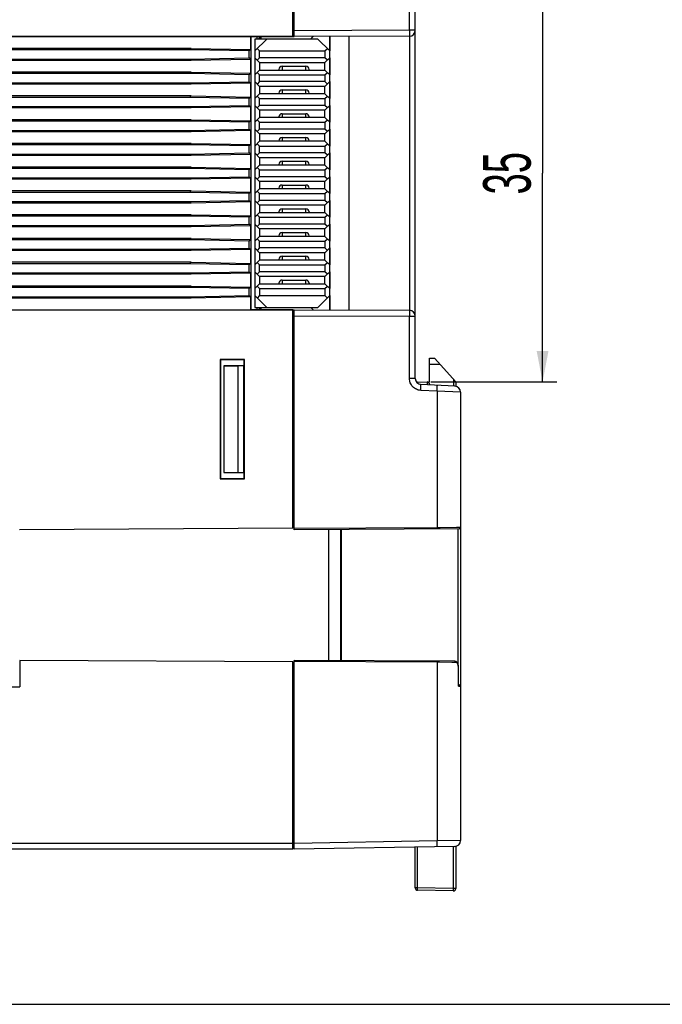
# Model space of a CAD drawing. Header units: millimetres. Extents: x 0 to 420, y 0 to 297.
# Tile 11 of 24: x 248 to 302, y 0 to 83. Entities that reach past the tile are written whole.
import ezdxf

# ---------------------------------------------------------------- set-up
doc = ezdxf.new("R2010")
doc.units = ezdxf.units.MM
doc.header["$LTSCALE"] = 23.1
doc.layers.get('0').update_dxf_attribs({"linetype": 'CONTINUOUS'})
doc.layers.add('03___PRT_ALL_CURVES', color=7, linetype='CONTINUOUS')
doc.layers.add('03__ASM_ALL_CURVES', color=7, linetype='CONTINUOUS')
doc.styles.get("Standard").update_dxf_attribs({"font": 'txt', "width": 0.6})
doc.dimstyles.new('DIMSTYLE_2', dxfattribs={"dimtxt": 4, "dimasz": 2.6, "dimexe": 1.2, "dimexo": 0.1, "dimgap": 1, "dimtad": 1, "dimdec": 0, "dimzin": 0, "dimdsep": 46, "dimtxsty": 'Standard', "dimblk": '_FILLED', "dimblk1": '_FILLED', "dimblk2": '_FILLED', "dimcen": 0.09, "dimazin": 0, "dimtp": 0.01, "dimtm": 0.01, "dimtfac": 1, "dimtdec": 0, "dimtofl": 0, "dimtmove": 0, "dimatfit": 3, "dimldrblk": '_FILLED', "dimfxl": 1, "dimtolj": 1, "dimtzin": 0, "dimarcsym": 0})

# ---------------------------------------------------------------- blocks, each defined once
blk = doc.blocks.new('_FILLED')
at = {"color": 0, "linetype": 'ByBlock'}
blk.add_solid([(0, 0), (-1, 0.192), (-1, -0.192)], dxfattribs=at)
blk = doc.blocks.new('*D6')
at = {"color": 2, "linetype": 'Continuous', "transparency": 16777216}
for p, q in [((282.491, 87.504), (293.099, 87.504)), ((291.899, 87.504), (291.899, 69.949)), ((291.899, 52.394), (291.899, 69.949)), ((282.491, 52.394), (293.099, 52.394))]:
    blk.add_line(p, q, dxfattribs=at)
at = {"color": 2, "linetype": 'Continuous', "transparency": 16777216, "xscale": 2.6, "yscale": 2.6, "zscale": 2.6}
for p, rotation in [((291.899, 87.504), 90), ((291.899, 52.394), 270)]:
    blk.add_blockref('_FILLED', p, dxfattribs=dict(at, rotation=rotation))
at = {"color": 2, "linetype": 'Continuous', "transparency": 16777216, "insert": (286.899, 69.949), "char_height": 4, "width": 4.8, "attachment_point": 2, "rotation": 90, "line_spacing_factor": 0.9}
blk.add_mtext('35', dxfattribs=at)

msp = doc.modelspace()

# ---------------------------------------------------------------- linework, layer by layer
at = {"color": 7, "linetype": 'Continuous'}
for p, q in [((270.891, 81.461), (270.891, 99.829)), ((271.003, 81.949), (271.003, 99.849)), ((280.7, 81.983), (280.7, 87.225)), ((281.191, 52.674), (281.191, 87.225)), ((270.891, 81.461), (210.791, 81.461)), ((210.791, 81.448), (267.336, 81.448)), ((267.391, 81.443), (267.336, 81.448)), ((267.336, 81.448), (267.336, 80.362)), ((270.891, 81.443), (267.391, 81.443)), ((267.391, 58.455), (267.391, 81.443)), ((267.691, 80.249), (268.691, 81.249)), ((272.991, 81.249), (267.691, 81.249)), ((267.691, 81.249), (267.691, 58.649)), ((267.851, 81.449), (267.851, 81.249)), ((268.064, 81.337), (268.191, 81.337)), ((268.111, 81.331), (268.064, 81.337)), ((268.064, 81.249), (268.064, 81.337)), ((268.191, 81.331), (268.111, 81.331)), ((268.114, 81.249), (268.111, 81.331)), ((268.191, 81.443), (268.191, 81.249)), ((270.891, 81.467), (270.999, 81.468)), ((280.693, 81.483), (270.999, 81.449)), ((280.7, 81.983), (271.003, 81.949)), ((272.391, 81.249), (272.597, 81.455)), ((273.991, 80.249), (272.991, 81.249)), ((273.991, 58.439), (273.991, 81.46)), ((275.591, 81.465), (275.591, 58.433)), ((281.191, 81.983), (280.7, 81.983)), ((280.7, 81.483), (280.7, 58.415)), ((262.333, 80.456), (210.791, 80.456)), ((262.214, 80.337), (262.333, 80.456)), ((262.333, 80.456), (267.336, 80.362)), ((267.891, 80.449), (268.091, 80.249)), ((273.591, 80.249), (273.791, 80.449)), ((262.214, 80.337), (210.791, 80.337)), ((210.791, 79.561), (262.214, 79.561)), ((267.217, 80.243), (262.214, 80.337)), ((262.214, 79.561), (267.217, 79.655)), ((262.214, 79.561), (262.333, 79.442)), ((267.217, 80.243), (267.336, 80.362)), ((267.217, 79.655), (267.217, 80.243)), ((267.217, 79.655), (267.336, 79.536)), ((267.691, 79.659), (268.091, 79.259)), ((268.091, 79.659), (267.891, 79.459)), ((268.091, 80.249), (273.591, 80.249)), ((268.091, 79.659), (268.091, 80.249)), ((273.591, 79.659), (268.091, 79.659)), ((273.591, 80.249), (273.591, 79.659)), ((273.591, 79.259), (273.991, 79.659)), ((273.791, 79.459), (273.591, 79.659)), ((262.333, 79.442), (210.791, 79.442)), ((267.336, 79.536), (262.333, 79.442)), ((267.336, 79.536), (267.336, 78.362)), ((268.091, 79.259), (273.591, 79.259)), ((268.091, 79.259), (268.091, 78.639)), ((269.991, 78.959), (271.991, 78.959)), ((269.991, 78.959), (269.991, 78.639)), ((271.991, 78.639), (271.991, 78.959)), ((273.591, 78.639), (273.591, 79.259)), ((262.333, 78.456), (210.791, 78.456)), ((262.214, 78.337), (210.791, 78.337)), ((262.214, 78.337), (262.333, 78.456)), ((267.217, 78.243), (262.214, 78.337)), ((262.333, 78.456), (267.336, 78.362)), ((267.217, 78.243), (267.336, 78.362)), ((267.217, 77.655), (267.217, 78.243)), ((267.691, 78.239), (268.091, 78.639)), ((267.891, 78.439), (268.091, 78.239)), ((268.091, 78.639), (273.591, 78.639)), ((268.091, 78.239), (273.591, 78.239)), ((268.091, 77.659), (268.091, 78.239)), ((269.721, 78.689), (269.721, 78.639)), ((272.261, 78.639), (272.261, 78.689)), ((273.591, 78.639), (273.991, 78.239)), ((273.591, 78.239), (273.791, 78.439)), ((273.591, 78.239), (273.591, 77.659)), ((210.791, 77.561), (262.214, 77.561)), ((262.333, 77.442), (210.791, 77.442)), ((262.214, 77.561), (267.217, 77.655)), ((262.214, 77.561), (262.333, 77.442)), ((267.336, 77.536), (262.333, 77.442)), ((267.217, 77.655), (267.336, 77.536)), ((267.336, 77.536), (267.336, 76.362)), ((267.691, 77.659), (268.091, 77.259)), ((268.091, 77.659), (267.891, 77.459)), ((273.591, 77.659), (268.091, 77.659)), ((273.591, 77.259), (268.091, 77.259)), ((268.091, 77.259), (268.091, 76.639)), ((273.591, 77.259), (273.991, 77.659)), ((273.791, 77.459), (273.591, 77.659)), ((273.591, 76.639), (273.591, 77.259)), ((262.333, 76.456), (210.791, 76.456)), ((262.214, 76.337), (210.791, 76.337)), ((262.214, 76.337), (262.333, 76.456)), ((267.217, 76.243), (262.214, 76.337)), ((262.333, 76.456), (267.336, 76.362)), ((267.217, 76.243), (267.336, 76.362)), ((267.691, 76.239), (268.091, 76.639)), ((267.891, 76.439), (268.091, 76.239)), ((273.591, 76.639), (268.091, 76.639)), ((269.721, 76.689), (269.721, 76.639)), ((269.991, 76.959), (271.991, 76.959)), ((269.991, 76.959), (269.991, 76.639)), ((271.991, 76.639), (271.991, 76.959)), ((272.261, 76.689), (272.261, 76.639)), ((273.991, 76.239), (273.591, 76.639)), ((273.591, 76.239), (273.791, 76.439)), ((210.791, 75.561), (262.214, 75.561)), ((262.333, 75.442), (210.791, 75.442)), ((262.214, 75.561), (267.217, 75.655)), ((262.214, 75.561), (262.333, 75.442)), ((267.336, 75.536), (262.333, 75.442)), ((267.217, 75.655), (267.217, 76.243)), ((267.217, 75.655), (267.336, 75.536)), ((267.336, 75.536), (267.336, 74.362)), ((267.691, 75.659), (268.091, 75.259)), ((268.091, 75.659), (267.891, 75.459)), ((268.091, 76.239), (273.591, 76.239)), ((268.091, 75.659), (268.091, 76.239)), ((273.591, 75.659), (268.091, 75.659)), ((273.591, 76.239), (273.591, 75.659)), ((273.591, 75.259), (273.991, 75.659)), ((273.791, 75.459), (273.591, 75.659)), ((267.691, 74.239), (268.091, 74.639)), ((273.591, 75.259), (268.091, 75.259)), ((268.091, 75.259), (268.091, 74.639)), ((273.591, 74.639), (268.091, 74.639)), ((269.721, 74.689), (269.721, 74.639)), ((269.991, 74.959), (271.991, 74.959)), ((269.991, 74.959), (269.991, 74.639)), ((271.991, 74.639), (271.991, 74.959)), ((272.261, 74.689), (272.261, 74.639)), ((273.591, 74.639), (273.591, 75.259)), ((273.991, 74.239), (273.591, 74.639)), ((262.333, 74.456), (210.791, 74.456)), ((262.214, 74.337), (210.791, 74.337)), ((262.214, 74.337), (262.333, 74.456)), ((267.217, 74.243), (262.214, 74.337)), ((262.333, 74.456), (267.336, 74.362)), ((267.217, 74.243), (267.336, 74.362)), ((267.217, 73.655), (267.217, 74.243)), ((267.891, 74.439), (268.091, 74.239)), ((268.091, 74.239), (273.591, 74.239)), ((268.091, 73.659), (268.091, 74.239)), ((273.591, 74.239), (273.791, 74.439)), ((273.591, 74.239), (273.591, 73.659)), ((210.791, 73.561), (262.214, 73.561)), ((262.333, 73.442), (210.791, 73.442)), ((262.214, 73.561), (267.217, 73.655)), ((262.214, 73.561), (262.333, 73.442)), ((267.336, 73.536), (262.333, 73.442)), ((267.217, 73.655), (267.336, 73.536)), ((267.336, 73.536), (267.336, 72.362)), ((267.691, 73.659), (268.091, 73.259)), ((268.091, 73.659), (267.891, 73.459)), ((273.591, 73.659), (268.091, 73.659)), ((273.591, 73.259), (268.091, 73.259)), ((268.091, 73.259), (268.091, 72.639)), ((269.991, 72.959), (271.991, 72.959)), ((269.991, 72.959), (269.991, 72.639)), ((271.991, 72.639), (271.991, 72.959)), ((273.591, 73.259), (273.991, 73.659)), ((273.791, 73.459), (273.591, 73.659)), ((273.591, 72.639), (273.591, 73.259)), ((262.333, 72.456), (210.791, 72.456)), ((262.214, 72.337), (210.791, 72.337)), ((262.214, 72.337), (262.333, 72.456)), ((267.217, 72.243), (262.214, 72.337)), ((262.333, 72.456), (267.336, 72.362)), ((267.217, 72.243), (267.336, 72.362)), ((267.217, 71.655), (267.217, 72.243)), ((267.691, 72.239), (268.091, 72.639)), ((267.891, 72.439), (268.091, 72.239)), ((273.591, 72.639), (268.091, 72.639)), ((268.091, 72.239), (273.591, 72.239)), ((268.091, 71.659), (268.091, 72.239)), ((269.721, 72.689), (269.721, 72.639)), ((272.261, 72.689), (272.261, 72.639)), ((273.991, 72.239), (273.591, 72.639)), ((273.591, 72.239), (273.791, 72.439)), ((273.591, 72.239), (273.591, 71.659)), ((210.791, 71.561), (262.214, 71.561)), ((262.333, 71.442), (210.791, 71.442)), ((262.214, 71.561), (267.217, 71.655)), ((262.214, 71.561), (262.333, 71.442)), ((267.336, 71.536), (262.333, 71.442)), ((267.217, 71.655), (267.336, 71.536)), ((267.336, 71.536), (267.336, 70.362)), ((267.691, 71.659), (268.091, 71.259)), ((268.091, 71.659), (267.891, 71.459)), ((273.591, 71.659), (268.091, 71.659)), ((273.591, 71.259), (273.991, 71.659)), ((273.791, 71.459), (273.591, 71.659)), ((262.333, 70.456), (210.791, 70.456)), ((262.214, 70.337), (262.333, 70.456)), ((262.333, 70.456), (267.336, 70.362)), ((267.691, 70.239), (268.091, 70.639)), ((273.591, 71.259), (268.091, 71.259)), ((268.091, 71.259), (268.091, 70.639)), ((273.591, 70.639), (268.091, 70.639)), ((269.721, 70.689), (269.721, 70.639)), ((269.991, 70.959), (271.991, 70.959)), ((269.991, 70.959), (269.991, 70.639)), ((271.991, 70.639), (271.991, 70.959)), ((272.261, 70.689), (272.261, 70.639)), ((273.591, 70.639), (273.591, 71.259)), ((273.991, 70.239), (273.591, 70.639)), ((262.214, 70.337), (210.791, 70.337)), ((267.217, 70.243), (262.214, 70.337)), ((262.214, 69.561), (267.217, 69.655)), ((267.217, 70.243), (267.336, 70.362)), ((267.217, 69.655), (267.217, 70.243)), ((267.217, 69.655), (267.336, 69.536)), ((267.691, 69.659), (268.091, 69.259)), ((267.891, 70.439), (268.091, 70.239)), ((268.091, 69.659), (267.891, 69.459)), ((268.091, 70.239), (273.591, 70.239)), ((268.091, 69.659), (268.091, 70.239)), ((273.591, 69.659), (268.091, 69.659)), ((273.591, 70.239), (273.791, 70.439)), ((273.591, 70.239), (273.591, 69.659)), ((273.791, 69.459), (273.591, 69.659)), ((273.591, 69.259), (273.991, 69.659)), ((210.791, 69.561), (262.214, 69.561)), ((262.333, 69.442), (210.791, 69.442)), ((262.214, 69.561), (262.333, 69.442)), ((267.336, 69.536), (262.333, 69.442)), ((267.336, 69.536), (267.336, 68.362)), ((273.591, 69.259), (268.091, 69.259)), ((268.091, 69.259), (268.091, 68.639)), ((269.991, 68.959), (271.991, 68.959)), ((269.991, 68.959), (269.991, 68.639)), ((271.991, 68.639), (271.991, 68.959)), ((273.591, 68.639), (273.591, 69.259)), ((262.333, 68.456), (210.791, 68.456)), ((262.214, 68.337), (210.791, 68.337)), ((262.214, 68.337), (262.333, 68.456)), ((267.217, 68.243), (262.214, 68.337)), ((262.333, 68.456), (267.336, 68.362)), ((267.217, 68.243), (267.336, 68.362)), ((267.217, 67.655), (267.217, 68.243)), ((267.691, 68.239), (268.091, 68.639)), ((267.891, 68.439), (268.091, 68.239)), ((273.591, 68.639), (268.091, 68.639)), ((268.091, 68.239), (273.591, 68.239)), ((268.091, 67.659), (268.091, 68.239)), ((269.721, 68.689), (269.721, 68.639)), ((272.261, 68.689), (272.261, 68.639)), ((273.991, 68.239), (273.591, 68.639)), ((273.591, 68.239), (273.791, 68.439)), ((273.591, 68.239), (273.591, 67.659)), ((210.791, 67.561), (262.214, 67.561)), ((262.333, 67.442), (210.791, 67.442)), ((262.214, 67.561), (267.217, 67.655)), ((262.214, 67.561), (262.333, 67.442)), ((267.336, 67.536), (262.333, 67.442)), ((267.217, 67.655), (267.336, 67.536)), ((267.336, 67.536), (267.336, 66.362)), ((267.691, 67.659), (268.091, 67.259)), ((268.091, 67.659), (267.891, 67.459)), ((273.591, 67.659), (268.091, 67.659)), ((273.591, 67.259), (268.091, 67.259)), ((268.091, 67.259), (268.091, 66.639)), ((273.791, 67.459), (273.591, 67.659)), ((273.591, 67.259), (273.991, 67.659)), ((273.591, 66.639), (273.591, 67.259)), ((262.333, 66.456), (210.791, 66.456)), ((262.214, 66.337), (210.791, 66.337)), ((262.214, 66.337), (262.333, 66.456)), ((267.217, 66.243), (262.214, 66.337)), ((262.333, 66.456), (267.336, 66.362)), ((267.217, 66.243), (267.336, 66.362)), ((267.691, 66.239), (268.091, 66.639)), ((268.091, 66.239), (267.891, 66.439)), ((268.091, 66.639), (273.591, 66.639)), ((269.721, 66.689), (269.721, 66.639)), ((269.991, 66.959), (271.991, 66.959)), ((269.991, 66.959), (269.991, 66.639)), ((271.991, 66.639), (271.991, 66.959)), ((272.261, 66.689), (272.261, 66.639)), ((273.991, 66.239), (273.591, 66.639)), ((273.591, 66.239), (273.791, 66.439)), ((210.791, 65.561), (262.214, 65.561)), ((262.214, 65.561), (267.217, 65.655)), ((262.214, 65.561), (262.333, 65.442)), ((267.336, 65.536), (262.333, 65.442)), ((267.217, 65.655), (267.217, 66.243)), ((267.217, 65.655), (267.336, 65.536)), ((267.336, 65.536), (267.336, 64.362)), ((268.091, 65.259), (267.691, 65.659)), ((268.091, 65.659), (267.891, 65.459)), ((268.091, 66.239), (273.591, 66.239)), ((268.091, 65.659), (268.091, 66.239)), ((273.591, 65.659), (268.091, 65.659)), ((273.591, 66.239), (273.591, 65.659)), ((273.791, 65.459), (273.591, 65.659)), ((273.991, 65.659), (273.591, 65.259)), ((262.333, 65.442), (210.791, 65.442)), ((273.591, 65.259), (268.091, 65.259)), ((268.091, 65.259), (268.091, 64.639)), ((269.721, 64.689), (269.721, 64.639)), ((269.991, 64.959), (271.991, 64.959)), ((269.991, 64.959), (269.991, 64.639)), ((271.991, 64.639), (271.991, 64.959)), ((272.261, 64.689), (272.261, 64.639)), ((273.591, 64.639), (273.591, 65.259)), ((262.333, 64.456), (210.791, 64.456)), ((262.214, 64.337), (210.791, 64.337)), ((262.214, 64.337), (262.333, 64.456)), ((267.217, 64.243), (262.214, 64.337)), ((262.333, 64.456), (267.336, 64.362)), ((267.217, 64.243), (267.336, 64.362)), ((267.217, 63.655), (267.217, 64.243)), ((267.691, 64.239), (268.091, 64.639)), ((267.891, 64.439), (268.091, 64.239)), ((273.591, 64.639), (268.091, 64.639)), ((268.091, 64.239), (273.591, 64.239)), ((268.091, 63.659), (268.091, 64.239)), ((273.991, 64.239), (273.591, 64.639)), ((273.591, 64.239), (273.791, 64.439)), ((273.591, 64.239), (273.591, 63.659)), ((210.791, 63.561), (262.214, 63.561)), ((262.333, 63.442), (210.791, 63.442)), ((262.214, 63.561), (267.217, 63.655)), ((262.214, 63.561), (262.333, 63.442)), ((267.336, 63.536), (262.333, 63.442)), ((267.217, 63.655), (267.336, 63.536)), ((267.336, 63.536), (267.336, 62.362)), ((267.691, 63.659), (268.091, 63.259)), ((268.091, 63.659), (267.891, 63.459)), ((273.591, 63.659), (268.091, 63.659)), ((273.591, 63.259), (268.091, 63.259)), ((268.091, 63.259), (268.091, 62.639)), ((273.791, 63.459), (273.591, 63.659)), ((273.591, 63.259), (273.991, 63.659)), ((273.591, 62.639), (273.591, 63.259)), ((262.333, 62.456), (210.791, 62.456)), ((262.214, 62.337), (210.791, 62.337)), ((262.214, 62.337), (262.333, 62.456)), ((267.217, 62.243), (262.214, 62.337)), ((262.333, 62.456), (267.336, 62.362)), ((267.217, 62.243), (267.336, 62.362)), ((267.217, 61.655), (267.217, 62.243)), ((267.691, 62.239), (268.091, 62.639)), ((267.891, 62.439), (268.091, 62.239)), ((273.591, 62.639), (268.091, 62.639)), ((268.091, 62.239), (273.591, 62.239)), ((268.091, 61.659), (268.091, 62.239)), ((269.721, 62.689), (269.721, 62.639)), ((269.991, 62.959), (271.991, 62.959)), ((269.991, 62.959), (269.991, 62.639)), ((271.991, 62.639), (271.991, 62.959)), ((272.261, 62.689), (272.261, 62.639)), ((273.991, 62.239), (273.591, 62.639)), ((273.591, 62.239), (273.791, 62.439)), ((273.591, 62.239), (273.591, 61.659)), ((210.791, 61.561), (262.214, 61.561)), ((262.333, 61.442), (210.791, 61.442)), ((262.214, 61.561), (267.217, 61.655)), ((262.214, 61.561), (262.333, 61.442)), ((267.336, 61.536), (262.333, 61.442)), ((267.217, 61.655), (267.336, 61.536)), ((267.336, 61.536), (267.336, 60.362)), ((267.691, 61.659), (268.091, 61.259)), ((268.091, 61.659), (267.891, 61.459)), ((273.591, 61.659), (268.091, 61.659)), ((273.791, 61.459), (273.591, 61.659)), ((273.591, 61.259), (273.991, 61.659)), ((267.691, 60.239), (268.091, 60.639)), ((273.591, 61.259), (268.091, 61.259)), ((268.091, 61.259), (268.091, 60.639)), ((268.091, 60.639), (273.591, 60.639)), ((269.721, 60.689), (269.721, 60.639)), ((269.991, 60.959), (271.991, 60.959)), ((269.991, 60.959), (269.991, 60.639)), ((271.991, 60.639), (271.991, 60.959)), ((272.261, 60.689), (272.261, 60.639)), ((273.591, 60.639), (273.591, 61.259)), ((273.991, 60.239), (273.591, 60.639)), ((262.333, 60.456), (210.791, 60.456)), ((262.214, 60.337), (210.791, 60.337)), ((262.214, 60.337), (262.333, 60.456)), ((267.217, 60.243), (262.214, 60.337)), ((262.333, 60.456), (267.336, 60.362)), ((267.217, 60.243), (267.336, 60.362)), ((267.217, 59.655), (267.217, 60.243)), ((267.891, 60.439), (268.091, 60.239)), ((268.091, 60.239), (273.591, 60.239)), ((268.091, 60.239), (268.091, 59.649)), ((273.591, 60.239), (273.791, 60.439)), ((273.591, 60.239), (273.591, 59.649)), ((210.791, 59.561), (262.214, 59.561)), ((262.333, 59.442), (210.791, 59.442)), ((262.214, 59.561), (267.217, 59.655)), ((262.214, 59.561), (262.333, 59.442)), ((267.336, 59.536), (262.333, 59.442)), ((267.217, 59.655), (267.336, 59.536)), ((267.336, 59.536), (267.336, 58.45)), ((267.691, 59.649), (268.691, 58.649)), ((268.091, 59.649), (267.891, 59.449)), ((268.091, 59.649), (273.591, 59.649)), ((273.991, 59.649), (272.991, 58.649)), ((273.591, 59.649), (273.791, 59.449)), ((210.791, 58.45), (267.336, 58.45)), ((270.891, 58.437), (210.791, 58.437)), ((267.391, 58.455), (267.336, 58.45)), ((270.891, 58.455), (267.388, 58.455)), ((267.691, 58.649), (272.991, 58.649)), ((267.851, 58.649), (267.851, 58.449)), ((268.064, 58.562), (268.064, 58.649)), ((268.111, 58.567), (268.064, 58.562)), ((268.191, 58.562), (268.064, 58.562)), ((268.111, 58.567), (268.114, 58.649)), ((268.111, 58.567), (268.191, 58.567)), ((268.191, 58.649), (268.191, 58.453)), ((270.891, 58.443), (270.999, 58.443)), ((270.891, 40.07), (270.891, 58.437)), ((270.999, 58.449), (280.693, 58.415)), ((272.597, 58.444), (272.391, 58.649)), ((271.003, 57.949), (280.7, 57.915)), ((271.003, 40.049), (271.003, 57.949)), ((280.7, 57.915), (281.191, 57.915)), ((280.7, 52.674), (280.7, 57.915)), ((270.997, 56.67), (270.891, 56.669)), ((270.891, 56.649), (270.997, 56.649)), ((270.991, 56.03), (270.891, 56.03)), ((266.814, 54.272), (264.768, 54.272)), ((264.768, 54.272), (264.791, 54.249)), ((264.768, 54.272), (264.768, 44.227)), ((266.791, 54.249), (264.791, 54.249)), ((264.791, 54.249), (264.791, 44.249)), ((266.814, 54.272), (266.791, 54.249)), ((266.791, 44.249), (266.791, 54.249)), ((266.814, 44.227), (266.814, 54.272)), ((282.391, 54.394), (282.798, 54.387)), ((282.391, 52.394), (282.391, 54.394)), ((282.391, 53.894), (283.255, 53.879)), ((282.798, 54.387), (284.591, 52.394)), ((266.791, 53.749), (265.091, 53.749)), ((265.091, 53.749), (266.291, 53.728)), ((265.091, 53.749), (265.091, 44.749)), ((266.77, 53.728), (266.291, 53.728)), ((266.291, 44.77), (266.291, 53.728)), ((266.791, 53.749), (266.77, 53.728)), ((266.77, 44.77), (266.77, 53.728)), ((266.791, 44.749), (266.791, 53.749)), ((281.191, 52.674), (280.7, 52.674)), ((281.384, 52.359), (282.391, 52.394)), ((284.395, 52.613), (284.395, 52.031)), ((284.591, 52.394), (284.591, 52.015)), ((283.026, 51.603), (281.648, 51.675)), ((284.517, 52.025), (281.665, 52.174)), ((282.391, 52.187), (282.391, 52.136)), ((283.026, 51.603), (283.026, 40.112)), ((284.991, 51.526), (283.026, 51.603)), ((284.991, 51.526), (284.991, 13.785)), ((265.091, 44.749), (266.291, 44.77)), ((266.291, 44.77), (266.77, 44.77)), ((266.791, 44.749), (266.77, 44.77)), ((264.768, 44.227), (264.791, 44.249)), ((264.768, 44.227), (266.814, 44.227)), ((264.791, 44.249), (266.791, 44.249)), ((265.091, 44.749), (266.791, 44.749)), ((266.814, 44.227), (266.791, 44.249)), ((270.991, 42.468), (270.891, 42.469)), ((270.891, 41.729), (270.991, 41.729)), ((270.891, 40.07), (247.891, 39.949)), ((284.892, 40.022), (271.002, 39.949)), ((283.026, 40.112), (271.003, 40.049)), ((273.891, 39.964), (273.891, 28.934)), ((274.891, 39.97), (274.891, 28.929)), ((274.991, 28.928), (274.991, 39.97)), ((283.27, 40.113), (283.026, 40.112)), ((284.648, 40.12), (283.27, 40.113)), ((284.765, 40.121), (284.648, 40.12)), ((284.991, 40.122), (284.765, 40.121)), ((284.792, 28.609), (284.792, 40.021)), ((270.891, 28.829), (247.911, 28.949)), ((247.911, 28.949), (247.911, 26.732)), ((270.891, 13.049), (270.891, 28.829)), ((284.481, 28.879), (270.991, 28.949)), ((270.991, 13.049), (270.991, 28.949)), ((283.026, 28.786), (270.991, 28.849)), ((283.026, 28.786), (283.026, 13.759)), ((283.238, 28.785), (283.026, 28.786)), ((284.256, 28.78), (283.238, 28.785)), ((284.41, 28.779), (284.256, 28.78)), ((284.558, 28.779), (284.41, 28.779)), ((284.481, 28.879), (284.481, 28.879)), ((284.525, 28.875), (284.481, 28.879)), ((284.814, 28.377), (284.823, 28.377)), ((284.814, 26.777), (284.814, 28.377)), ((284.823, 26.817), (284.823, 28.377)), ((228.853, 26.732), (247.911, 26.732)), ((284.814, 26.777), (284.941, 26.777)), ((284.823, 26.877), (284.892, 26.876)), ((284.941, 26.777), (284.989, 26.776)), ((284.989, 26.776), (284.991, 26.776)), ((270.891, 25.169), (270.991, 25.17)), ((270.891, 19.749), (270.991, 19.749)), ((270.891, 17.929), (270.991, 17.929)), ((270.891, 16.969), (270.991, 16.97)), ((270.891, 16.529), (270.991, 16.529)), ((270.891, 15.029), (270.991, 15.029)), ((270.891, 14.249), (270.991, 14.25)), ((270.891, 13.549), (203.791, 13.549)), ((283.026, 13.759), (270.991, 13.549)), ((284.5, 13.285), (270.991, 13.049)), ((284.991, 13.785), (283.026, 13.759)), ((284.388, 13.283), (284.388, 9.748)), ((284.591, 13.296), (284.591, 9.748)), ((270.891, 13.049), (204.291, 13.049)), ((281.191, 9.8), (281.191, 13.227)), ((281.388, 9.8), (281.388, 13.231)), ((281.388, 9.8), (281.191, 9.8)), ((284.388, 9.748), (281.388, 9.8)), ((284.388, 9.548), (281.388, 9.6)), ((284.591, 9.748), (284.388, 9.748)), ((0, 0), (420, 0))]:
    msp.add_line(p, q, dxfattribs=at)
for points in [[(284.812, 28.519), (284.801, 28.577), (284.786, 28.632), (284.765, 28.684), (284.74, 28.732), (284.708, 28.774), (284.671, 28.811), (284.628, 28.841), (284.579, 28.863), (284.525, 28.875)], [(284.823, 28.377), (284.823, 28.402), (284.819, 28.461), (284.812, 28.519)]]:
    msp.add_lwpolyline(points, dxfattribs=at)
for centre, radius, start, end in [((280.691, 81.983), 0.5, 270.2, 360), ((269.991, 78.689), 0.27, 90, 180.00023), ((271.991, 78.689), 0.27, 359.99977, 90), ((269.991, 76.689), 0.27, 90, 180.00023), ((271.991, 76.689), 0.27, 359.99977, 90), ((269.991, 74.689), 0.27, 90, 180.00023), ((271.991, 74.689), 0.27, 359.99977, 90), ((269.991, 72.689), 0.27, 90, 180.00023), ((271.991, 72.689), 0.27, 359.99977, 90), ((269.991, 70.689), 0.27, 90, 180.00023), ((271.991, 70.689), 0.27, 359.99977, 90), ((269.991, 68.689), 0.27, 90, 180.00023), ((271.991, 68.689), 0.27, 359.99977, 90), ((269.991, 66.689), 0.27, 90, 180.00023), ((271.991, 66.689), 0.27, 359.99977, 90), ((269.991, 64.689), 0.27, 90, 180.00023), ((271.991, 64.689), 0.27, 359.99977, 90), ((269.991, 62.689), 0.27, 90, 180.00023), ((271.991, 62.689), 0.27, 359.99977, 90), ((269.991, 60.689), 0.27, 90, 180.00023), ((271.991, 60.689), 0.27, 359.99977, 90), ((280.691, 57.915), 0.5, 0, 89.8), ((281.691, 52.674), 0.5, 180, 267), ((281.391, 52.159), 0.2, 92, 112.23021), ((282.191, 52.187), 0.2, 0, 92), ((284.491, 51.526), 0.5, 0, 87), ((284.891, 40.122), 0.1, 270.3, 360), ((284.891, 26.776), 0.1, 0, 89.7), ((284.491, 13.785), 0.5, 271, 360), ((281.391, 9.8), 0.2, 180, 269), ((284.391, 9.748), 0.2, 269, 360)]:
    msp.add_arc(centre, radius, start, end, dxfattribs=at)
for centre, major_axis, start_param, end_param in [((270.999, 81.949), (0, 0.5), 3.141623, 4.712359), ((270.999, 57.949), (0, 0.5), 4.712419, 6.283155), ((271.002, 40.049), (0, 0.1), -3.141547, -1.570842)]:
    msp.add_ellipse(centre, major_axis=major_axis, ratio=0.008727, start_param=start_param, end_param=end_param, dxfattribs=at)
for points, knots in [([(280.7, 81.983), (280.7, 81.951), (280.7, 81.887), (280.7, 81.794), (280.699, 81.709), (280.699, 81.634), (280.698, 81.58), (280.697, 81.544), (280.696, 81.522), (280.695, 81.506), (280.695, 81.494), (280.694, 81.488), (280.694, 81.483), (280.693, 81.483)], [0, 0, 0, 0, 0.19458, 0.382482, 0.555356, 0.706755, 0.830986, 0.881463, 0.923467, 0.956514, 0.980365, 0.994869, 1, 1, 1, 1]), ([(280.693, 58.415), (280.694, 58.415), (280.694, 58.41), (280.695, 58.405), (280.695, 58.392), (280.696, 58.376), (280.697, 58.355), (280.698, 58.319), (280.699, 58.264), (280.699, 58.19), (280.7, 58.104), (280.7, 58.012), (280.7, 57.948), (280.7, 57.915)], [0, 0, 0, 0, 0.005136, 0.01965, 0.043512, 0.076561, 0.118565, 0.169046, 0.293282, 0.444674, 0.617535, 0.805425, 1, 1, 1, 1]), ([(281.648, 51.675), (281.522, 51.682), (281.271, 51.743), (280.957, 51.969), (280.748, 52.294), (280.7, 52.548), (280.7, 52.674)], [0, 0, 0, 0, 0.250017, 0.499979, 0.749955, 1, 1, 1, 1]), ([(281.383, 52.28), (281.383, 52.291), (281.383, 52.307), (281.383, 52.327), (281.383, 52.338), (281.384, 52.347), (281.383, 52.353), (281.384, 52.356), (281.384, 52.359), (281.384, 52.359)], [0, 0, 0, 0, 0.430381, 0.602312, 0.744267, 0.855455, 0.93531, 0.983539, 1, 1, 1, 1]), ([(282.184, 52.387), (282.184, 52.387), (282.184, 52.385), (282.184, 52.382), (282.184, 52.377), (282.183, 52.37), (282.183, 52.361), (282.183, 52.345), (282.183, 52.32), (282.183, 52.286), (282.184, 52.245), (282.184, 52.198), (282.184, 52.165), (282.185, 52.147)], [0, 0, 0, 0, 0.004408, 0.017265, 0.038542, 0.068167, 0.10606, 0.152078, 0.267559, 0.41269, 0.585112, 0.781951, 1, 1, 1, 1]), ([(281.648, 51.675), (281.649, 51.707), (281.652, 51.771), (281.657, 51.864), (281.66, 51.949), (281.663, 52.023), (281.665, 52.078), (281.666, 52.114), (281.666, 52.135), (281.666, 52.151), (281.667, 52.164), (281.665, 52.169), (281.666, 52.174), (281.665, 52.174)], [0, 0, 0, 0, 0.194621, 0.38253, 0.55539, 0.706771, 0.830988, 0.88146, 0.923456, 0.956499, 0.980355, 0.994866, 1, 1, 1, 1]), ([(283.026, 51.603), (283.028, 51.635), (283.031, 51.699), (283.035, 51.791), (283.039, 51.877), (283.042, 51.951), (283.044, 52.006), (283.044, 52.042), (283.045, 52.063), (283.045, 52.079), (283.045, 52.091), (283.044, 52.097), (283.044, 52.102), (283.043, 52.102)], [0, 0, 0, 0, 0.194621, 0.382529, 0.55539, 0.706771, 0.830988, 0.88146, 0.923456, 0.956499, 0.980355, 0.994866, 1, 1, 1, 1]), ([(283.025, 40.012), (283.025, 40.012), (283.025, 40.016), (283.026, 40.02), (283.026, 40.03), (283.026, 40.048), (283.026, 40.076), (283.026, 40.099), (283.026, 40.112)], [0, 0, 0, 0, 0.019707, 0.076644, 0.168843, 0.293119, 0.617993, 1, 1, 1, 1]), ([(283.026, 28.786), (283.026, 28.799), (283.026, 28.822), (283.026, 28.85), (283.026, 28.868), (283.026, 28.878), (283.025, 28.882), (283.025, 28.886), (283.025, 28.886)], [0, 0, 0, 0, 0.382007, 0.706881, 0.831157, 0.923356, 0.980293, 1, 1, 1, 1]), ([(284.558, 28.779), (284.558, 28.803), (284.547, 28.851), (284.502, 28.878), (284.481, 28.879)], [0, 0, 0, 0, 0.54227, 1, 1, 1, 1]), ([(284.767, 28.634), (284.747, 28.677), (284.692, 28.755), (284.6, 28.778), (284.558, 28.779)], [0, 0, 0, 0, 0.531476, 1, 1, 1, 1]), ([(284.814, 28.377), (284.814, 28.401), (284.81, 28.488), (284.793, 28.576), (284.767, 28.634)], [0, 0, 0, 0, 0.271337, 1, 1, 1, 1]), ([(283.026, 13.259), (283.027, 13.259), (283.027, 13.264), (283.028, 13.27), (283.028, 13.283), (283.029, 13.299), (283.029, 13.32), (283.03, 13.356), (283.03, 13.41), (283.029, 13.485), (283.029, 13.57), (283.028, 13.663), (283.027, 13.727), (283.026, 13.759)], [0, 0, 0, 0, 0.005136, 0.019649, 0.043509, 0.076557, 0.118558, 0.169037, 0.293267, 0.444656, 0.617517, 0.805411, 1, 1, 1, 1]), ([(281.388, 9.6), (281.387, 9.6), (281.387, 9.602), (281.387, 9.604), (281.387, 9.609), (281.387, 9.616), (281.386, 9.624), (281.386, 9.639), (281.386, 9.661), (281.386, 9.69), (281.387, 9.725), (281.387, 9.762), (281.387, 9.787), (281.388, 9.8)], [0, 0, 0, 0, 0.005137, 0.019652, 0.043515, 0.076565, 0.11857, 0.169054, 0.293303, 0.444719, 0.617577, 0.805432, 1, 1, 1, 1]), ([(284.388, 9.748), (284.387, 9.735), (284.387, 9.709), (284.387, 9.672), (284.386, 9.638), (284.386, 9.608), (284.386, 9.586), (284.386, 9.572), (284.387, 9.564), (284.387, 9.557), (284.387, 9.552), (284.387, 9.55), (284.387, 9.548), (284.388, 9.548)], [0, 0, 0, 0, 0.194589, 0.382483, 0.555344, 0.706733, 0.830963, 0.881442, 0.923443, 0.956491, 0.980351, 0.994864, 1, 1, 1, 1])]:
    msp.add_open_spline(points, degree=3, knots=knots, dxfattribs=at)
msp.add_open_spline([(284.823, 26.817), (284.823, 26.804), (284.819, 26.79), (284.814, 26.777)], degree=3, dxfattribs=at)
at = {"layer": '03___PRT_ALL_CURVES', "color": 4, "linetype": 'Continuous'}
msp.add_line((270.997, 56.649), (270.891, 56.649), dxfattribs=at)
at = {"layer": '03__ASM_ALL_CURVES', "color": 4, "linetype": 'Continuous'}
for p, q in [((273.991, 81.473), (273.991, 80.249)), ((273.991, 79.659), (273.991, 78.239)), ((273.991, 77.659), (273.991, 76.239)), ((273.991, 75.659), (273.991, 74.239)), ((273.991, 73.659), (273.991, 72.239)), ((273.991, 71.659), (273.991, 70.239)), ((273.991, 69.659), (273.991, 68.239)), ((273.991, 67.659), (273.991, 66.239)), ((273.991, 65.659), (273.991, 64.239)), ((273.991, 63.659), (273.991, 62.239)), ((273.991, 61.659), (273.991, 60.239)), ((273.991, 59.649), (273.991, 58.425))]:
    msp.add_line(p, q, dxfattribs=at)

# ---------------------------------------------------------------- dimensions: what is measured, and where the dimension line sits
at = {"color": 2, "linetype": 'Continuous'}
dim = msp.add_linear_dim(base=(291.899, 52.394), p1=(282.391, 87.504), p2=(282.391, 52.394), angle=270, dimstyle='DIMSTYLE_2', dxfattribs=at)
dim.commit()
dim.dimension.update_dxf_attribs({"geometry": '*D6', "text_midpoint": (291.899, 70.024), "dimtype": 160})

doc.saveas('drawing.dxf')
